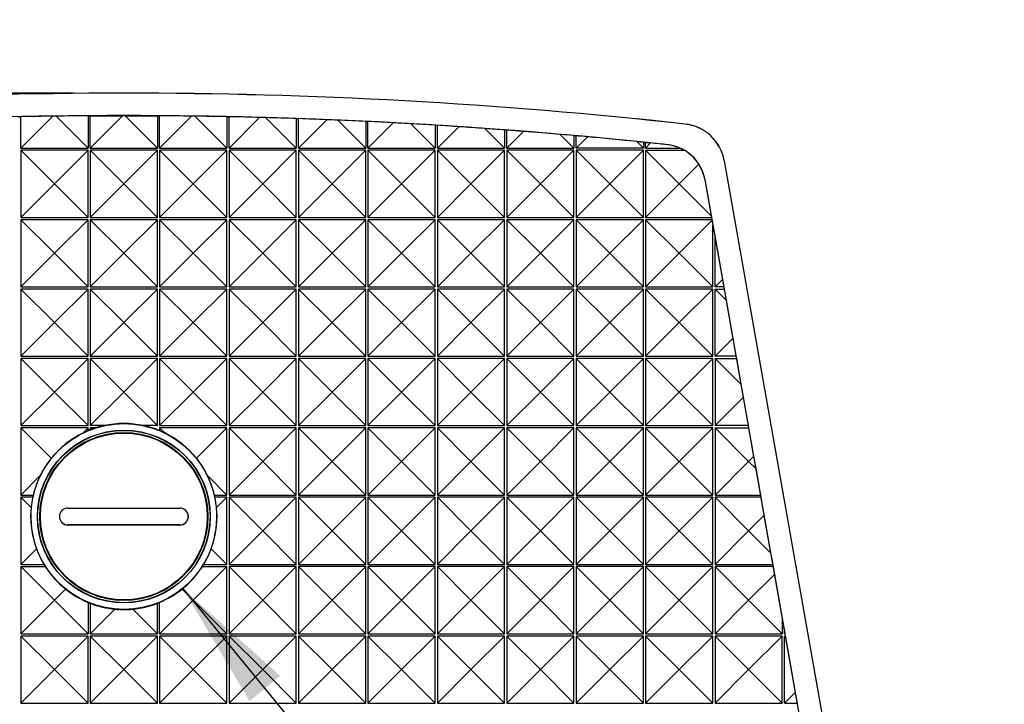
# Model space of a CAD drawing. Header units: millimetres. Extents: x 0 to 489, y 0 to 378.
# Tile 5 of 16: x 103 to 147, y 102 to 132. Entities that reach past the tile are written whole.
import ezdxf

# ---------------------------------------------------------------- set-up
doc = ezdxf.new("R2010")
doc.units = ezdxf.units.MM
doc.header["$LTSCALE"] = 1.75
doc.layers.add('DIMENSIONS', color=140, linetype='Continuous', lineweight=25)
doc.styles.add('SLDTEXTSTYLE0', font='TXT', dxfattribs={"width": 0.7})
doc.dimstyles.new('SLDDIMSTYLE0', dxfattribs={"dimtxt": 3.776514, "dimasz": 5.7785, "dimexe": 0, "dimexo": 0.0625, "dimgap": 0.944128, "dimtad": 0, "dimtih": 1, "dimtoh": 1, "dimrnd": 1e-09, "dimzin": 4, "dimdsep": 46, "dimtxsty": 'SLDTEXTSTYLE0', "dimsah": 1, "dimcen": 0.09, "dimadec": 0, "dimazin": 1, "dimtfac": 1, "dimtofl": 0, "dimtmove": 0, "dimatfit": 3, "dimfxl": 0, "dimfrac": 2, "dimtolj": 1, "dimtzin": 12, "dimarcsym": 0})
doc.dimstyles.new('SLDDIMSTYLE1', dxfattribs={"dimtxt": 3.776514, "dimasz": 5.7785, "dimexe": 0, "dimexo": 0.0625, "dimgap": 0.944128, "dimtad": 0, "dimtih": 1, "dimtoh": 1, "dimrnd": 1e-09, "dimzin": 12, "dimdsep": 46, "dimtxsty": 'SLDTEXTSTYLE0', "dimsah": 1, "dimcen": 0, "dimadec": 0, "dimazin": 3, "dimtfac": 1, "dimtofl": 0, "dimtmove": 0, "dimatfit": 3, "dimfxl": 0, "dimfrac": 2, "dimtolj": 1, "dimtzin": 12, "dimarcsym": 0})

# ---------------------------------------------------------------- blocks, each defined once
blk = doc.blocks.new('_D_1')
at = {"layer": 'DIMENSIONS'}
for p, q in [((110.036, 177.899), (171.938, 177.899)), ((166.382, 177.899), (166.382, 140.228)), ((160.771, 133.38), (159.503, 133.38)), ((159.503, 133.38), (159.503, 127.378)), ((171.993, 133.38), (173.261, 133.38)), ((173.261, 133.38), (173.261, 127.378)), ((159.503, 127.378), (160.771, 127.378)), ((173.261, 127.378), (171.993, 127.378)), ((166.382, 88.861), (166.382, 126.533)), ((110.036, 88.861), (171.938, 88.861))]:
    blk.add_line(p, q, dxfattribs=at)
for points in [[(166.382, 177.899), (165.493, 172.121), (167.271, 172.121)], [(166.382, 88.861), (167.271, 94.64), (165.493, 94.64)]]:
    blk.add_solid(points, dxfattribs=at)
at = {"layer": 'DIMENSIONS', "char_height": 3.7042, "attachment_point": 1, "style": 'SLDTEXTSTYLE0'}
for s, insert in [('89.0', (160.771, 139.001)), ('3.51', (160.771, 132.153))]:
    blk.add_mtext(s, dxfattribs=dict(at, insert=insert))
blk = doc.blocks.new('_D_2')
at = {"layer": 'DIMENSIONS'}
for p, q in [((105.591, 128.884), (46.064, 128.884)), ((51.62, 128.884), (51.62, 115.72)), ((46.009, 108.872), (44.741, 108.872)), ((44.741, 108.872), (44.741, 102.87)), ((57.231, 108.872), (58.499, 108.872)), ((58.499, 108.872), (58.499, 102.87)), ((44.741, 102.87), (46.009, 102.87)), ((58.499, 102.87), (57.231, 102.87)), ((51.62, 88.861), (51.62, 102.025)), ((105.591, 88.861), (46.064, 88.861))]:
    blk.add_line(p, q, dxfattribs=at)
for points in [[(51.62, 128.884), (50.731, 123.105), (52.509, 123.105)], [(51.62, 88.861), (52.509, 94.64), (50.731, 94.64)]]:
    blk.add_solid(points, dxfattribs=at)
at = {"layer": 'DIMENSIONS', "char_height": 3.7042, "attachment_point": 1, "style": 'SLDTEXTSTYLE0'}
for s, insert in [('40.0', (46.009, 114.493)), ('1.58', (46.009, 107.645))]:
    blk.add_mtext(s, dxfattribs=dict(at, insert=insert))
blk = doc.blocks.new('_D_3')
at = {"layer": 'DIMENSIONS'}
for p, q in [((110.449, 106.753), (132.915, 79.388)), ((132.915, 79.388), (144.027, 79.388)), ((146.563, 79.388), (145.295, 79.388)), ((145.295, 79.388), (145.295, 73.385)), ((157.786, 79.388), (159.054, 79.388)), ((159.054, 79.388), (159.054, 73.385)), ((145.295, 73.385), (146.563, 73.385)), ((159.054, 73.385), (157.786, 73.385))]:
    blk.add_line(p, q, dxfattribs=at)
blk.add_solid([(110.449, 106.753), (113.428, 101.723), (114.802, 102.851)], dxfattribs=at)
at = {"layer": 'DIMENSIONS', "char_height": 3.7042, "attachment_point": 1, "style": 'SLDTEXTSTYLE0'}
for s, insert in [('%%c', (145.283, 85.008)), ('8.3', (150.985, 85.008)), ('0.33', (146.563, 78.16))]:
    blk.add_mtext(s, dxfattribs=dict(at, insert=insert))

msp = doc.modelspace()

# ---------------------------------------------------------------- linework, layer by layer
for p, q in [((103.214, 126.43), (104.637, 127.854)), ((103.214, 126.43), (103.214, 127.832)), ((104.788, 127.856), (106.214, 126.43)), ((106.214, 127.873), (106.214, 126.43)), ((106.314, 126.43), (107.759, 127.876)), ((106.314, 127.873), (107.759, 127.876)), ((106.314, 126.43), (106.314, 127.873)), ((107.868, 127.876), (109.314, 127.873)), ((107.868, 127.876), (109.314, 126.43)), ((109.314, 127.873), (109.314, 126.43)), ((109.414, 126.43), (109.414, 127.873)), ((109.414, 126.43), (110.839, 127.856)), ((110.99, 127.854), (112.414, 126.43)), ((112.414, 127.832), (112.414, 126.43)), ((112.514, 126.43), (112.514, 127.83)), ((112.514, 126.43), (113.879, 127.795)), ((114.156, 127.787), (115.514, 126.43)), ((115.514, 127.748), (115.514, 126.43)), ((115.614, 126.43), (115.614, 127.744)), ((115.614, 126.43), (116.879, 127.695)), ((117.368, 127.675), (118.614, 126.43)), ((118.614, 127.621), (118.614, 126.43)), ((118.714, 126.43), (118.714, 127.617)), ((118.714, 126.43), (119.841, 127.558)), ((120.629, 127.515), (121.714, 126.43)), ((121.714, 127.453), (121.714, 126.43)), ((121.814, 126.43), (121.814, 127.446)), ((121.814, 126.43), (122.767, 127.384)), ((123.94, 127.304), (124.814, 126.43)), ((124.814, 127.241), (124.814, 126.43)), ((124.914, 126.43), (124.914, 127.234)), ((124.914, 126.43), (125.658, 127.175)), ((132.877, 127.499), (132.878, 127.502)), ((127.304, 127.039), (127.914, 126.43)), ((127.914, 126.987), (127.914, 126.43)), ((128.014, 126.43), (128.014, 126.978)), ((128.014, 126.43), (128.515, 126.932)), ((130.724, 126.719), (131.014, 126.69)), ((131.014, 126.43), (130.724, 126.719)), ((131.014, 126.69), (131.014, 126.43)), ((131.114, 126.68), (131.34, 126.656)), ((131.114, 126.43), (131.114, 126.68)), ((131.114, 126.43), (131.34, 126.656)), ((103.214, 126.43), (106.214, 126.43)), ((104.714, 124.83), (103.214, 126.33)), ((103.214, 126.33), (103.214, 123.33)), ((106.214, 126.33), (103.214, 126.33)), ((106.214, 126.33), (104.714, 124.83)), ((106.214, 123.33), (106.214, 126.33)), ((106.314, 126.43), (109.314, 126.43)), ((107.814, 124.83), (106.314, 126.33)), ((106.314, 126.33), (106.314, 123.33)), ((109.314, 126.33), (106.314, 126.33)), ((109.314, 126.33), (107.814, 124.83)), ((109.314, 123.33), (109.314, 126.33)), ((109.414, 126.43), (112.414, 126.43)), ((110.914, 124.83), (109.414, 126.33)), ((109.414, 126.33), (109.414, 123.33)), ((112.414, 126.33), (109.414, 126.33)), ((112.414, 126.33), (110.914, 124.83)), ((112.414, 123.33), (112.414, 126.33)), ((112.514, 126.43), (115.514, 126.43)), ((115.514, 126.33), (112.514, 126.33)), ((114.014, 124.83), (112.514, 126.33)), ((112.514, 126.33), (112.514, 123.33)), ((115.514, 126.33), (114.014, 124.83)), ((115.514, 123.33), (115.514, 126.33)), ((115.614, 126.43), (118.614, 126.43)), ((118.614, 126.33), (115.614, 126.33)), ((117.114, 124.83), (115.614, 126.33)), ((115.614, 126.33), (115.614, 123.33)), ((118.614, 126.33), (117.114, 124.83)), ((118.614, 123.33), (118.614, 126.33)), ((118.714, 126.43), (121.714, 126.43)), ((120.214, 124.83), (118.714, 126.33)), ((118.714, 126.33), (118.714, 123.33)), ((121.714, 126.33), (118.714, 126.33)), ((121.714, 126.33), (120.214, 124.83)), ((121.714, 123.33), (121.714, 126.33)), ((121.814, 126.43), (124.814, 126.43)), ((123.314, 124.83), (121.814, 126.33)), ((121.814, 126.33), (121.814, 123.33)), ((124.814, 126.33), (121.814, 126.33)), ((124.814, 126.33), (123.314, 124.83)), ((124.814, 123.33), (124.814, 126.33)), ((124.914, 126.43), (127.914, 126.43)), ((126.414, 124.83), (124.914, 126.33)), ((124.914, 126.33), (124.914, 123.33)), ((127.914, 126.33), (124.914, 126.33)), ((127.914, 126.33), (126.414, 124.83)), ((127.914, 123.33), (127.914, 126.33)), ((131.014, 126.43), (128.014, 126.43)), ((129.514, 124.83), (128.014, 126.33)), ((128.014, 126.33), (128.014, 123.33)), ((131.014, 126.33), (128.014, 126.33)), ((131.014, 126.33), (129.514, 124.83)), ((131.014, 123.33), (131.014, 126.33)), ((131.114, 126.43), (132.646, 126.43)), ((131.114, 126.33), (132.614, 124.83)), ((131.114, 126.33), (132.844, 126.33)), ((131.114, 126.33), (131.114, 123.33)), ((132.092, 126.579), (132.091, 126.577)), ((134.63, 125.859), (134.627, 125.858)), ((134.627, 125.858), (140.304, 93.661)), ((134.63, 125.859), (140.308, 93.662)), ((132.614, 124.83), (133.49, 125.707)), ((133.76, 125.02), (133.757, 125.019)), ((133.757, 125.019), (134.043, 123.4)), ((133.76, 125.02), (139.14, 94.506)), ((103.214, 123.33), (104.714, 124.83)), ((106.214, 123.33), (104.714, 124.83)), ((106.314, 123.33), (107.814, 124.83)), ((109.314, 123.33), (107.814, 124.83)), ((109.414, 123.33), (110.914, 124.83)), ((112.414, 123.33), (110.914, 124.83)), ((112.514, 123.33), (114.014, 124.83)), ((115.514, 123.33), (114.014, 124.83)), ((115.614, 123.33), (117.114, 124.83)), ((118.614, 123.33), (117.114, 124.83)), ((118.714, 123.33), (120.214, 124.83)), ((121.714, 123.33), (120.214, 124.83)), ((121.814, 123.33), (123.314, 124.83)), ((124.814, 123.33), (123.314, 124.83)), ((124.914, 123.33), (126.414, 124.83)), ((127.914, 123.33), (126.414, 124.83)), ((128.014, 123.33), (129.514, 124.83)), ((131.014, 123.33), (129.514, 124.83)), ((131.114, 123.33), (132.614, 124.83)), ((132.614, 124.83), (134.043, 123.4)), ((103.214, 123.33), (106.214, 123.33)), ((104.714, 121.73), (103.214, 123.23)), ((103.214, 123.23), (103.214, 120.23)), ((106.214, 123.23), (103.214, 123.23)), ((106.214, 123.23), (104.714, 121.73)), ((106.214, 120.23), (106.214, 123.23)), ((106.314, 123.33), (109.314, 123.33)), ((107.814, 121.73), (106.314, 123.23)), ((106.314, 123.23), (106.314, 120.23)), ((109.314, 123.23), (106.314, 123.23)), ((109.314, 123.23), (107.814, 121.73)), ((109.314, 120.23), (109.314, 123.23)), ((109.414, 123.33), (112.414, 123.33)), ((110.914, 121.73), (109.414, 123.23)), ((109.414, 123.23), (109.414, 120.23)), ((112.414, 123.23), (109.414, 123.23)), ((112.414, 123.23), (110.914, 121.73)), ((112.414, 120.23), (112.414, 123.23)), ((112.514, 123.33), (115.514, 123.33)), ((115.514, 123.23), (112.514, 123.23)), ((114.014, 121.73), (112.514, 123.23)), ((112.514, 123.23), (112.514, 120.23)), ((115.514, 123.23), (114.014, 121.73)), ((115.514, 120.23), (115.514, 123.23)), ((115.614, 123.33), (118.614, 123.33)), ((118.614, 123.23), (115.614, 123.23)), ((117.114, 121.73), (115.614, 123.23)), ((115.614, 123.23), (115.614, 120.23)), ((118.614, 123.23), (117.114, 121.73)), ((118.614, 120.23), (118.614, 123.23)), ((118.714, 123.33), (121.714, 123.33)), ((120.214, 121.73), (118.714, 123.23)), ((118.714, 123.23), (118.714, 120.23)), ((121.714, 123.23), (118.714, 123.23)), ((121.714, 123.23), (120.214, 121.73)), ((121.714, 120.23), (121.714, 123.23)), ((121.814, 123.33), (124.814, 123.33)), ((123.314, 121.73), (121.814, 123.23)), ((121.814, 123.23), (121.814, 120.23)), ((124.814, 123.23), (121.814, 123.23)), ((124.814, 123.23), (123.314, 121.73)), ((124.814, 120.23), (124.814, 123.23)), ((124.914, 123.33), (127.914, 123.33)), ((126.414, 121.73), (124.914, 123.23)), ((124.914, 123.23), (124.914, 120.23)), ((127.914, 123.23), (124.914, 123.23)), ((127.914, 123.23), (126.414, 121.73)), ((127.914, 120.23), (127.914, 123.23)), ((128.014, 123.33), (131.014, 123.33)), ((131.014, 123.23), (128.014, 123.23)), ((129.514, 121.73), (128.014, 123.23)), ((128.014, 123.23), (128.014, 120.23)), ((131.014, 123.23), (129.514, 121.73)), ((131.014, 120.23), (131.014, 123.23)), ((131.114, 123.33), (134.056, 123.33)), ((131.114, 123.23), (132.614, 121.73)), ((131.114, 123.23), (131.114, 120.23)), ((134.073, 123.23), (131.114, 123.23)), ((132.614, 121.73), (134.079, 123.196)), ((134.043, 123.4), (134.056, 123.33)), ((134.056, 123.33), (134.073, 123.23)), ((134.073, 123.23), (134.079, 123.196)), ((134.079, 123.196), (134.114, 123.002)), ((134.114, 120.23), (134.114, 123.002)), ((134.114, 123.002), (134.214, 122.435)), ((134.214, 122.435), (134.544, 120.56)), ((134.214, 120.23), (134.214, 122.435)), ((103.214, 120.23), (104.714, 121.73)), ((106.214, 120.23), (104.714, 121.73)), ((106.314, 120.23), (107.814, 121.73)), ((109.314, 120.23), (107.814, 121.73)), ((109.414, 120.23), (110.914, 121.73)), ((112.414, 120.23), (110.914, 121.73)), ((112.514, 120.23), (114.014, 121.73)), ((115.514, 120.23), (114.014, 121.73)), ((115.614, 120.23), (117.114, 121.73)), ((118.614, 120.23), (117.114, 121.73)), ((118.714, 120.23), (120.214, 121.73)), ((121.714, 120.23), (120.214, 121.73)), ((121.814, 120.23), (123.314, 121.73)), ((124.814, 120.23), (123.314, 121.73)), ((124.914, 120.23), (126.414, 121.73)), ((127.914, 120.23), (126.414, 121.73)), ((128.014, 120.23), (129.514, 121.73)), ((131.014, 120.23), (129.514, 121.73)), ((131.114, 120.23), (132.614, 121.73)), ((134.114, 120.23), (132.614, 121.73)), ((134.214, 120.23), (134.544, 120.56)), ((134.544, 120.56), (134.602, 120.23)), ((103.214, 120.23), (106.214, 120.23)), ((104.714, 118.63), (103.214, 120.13)), ((103.214, 120.13), (103.214, 117.13)), ((106.214, 120.13), (103.214, 120.13)), ((106.214, 120.13), (104.714, 118.63)), ((106.214, 117.13), (106.214, 120.13)), ((106.314, 120.23), (109.314, 120.23)), ((107.814, 118.63), (106.314, 120.13)), ((106.314, 120.13), (106.314, 117.13)), ((109.314, 120.13), (106.314, 120.13)), ((109.314, 120.13), (107.814, 118.63)), ((109.314, 117.13), (109.314, 120.13)), ((109.414, 120.23), (112.414, 120.23)), ((110.914, 118.63), (109.414, 120.13)), ((109.414, 120.13), (109.414, 117.13)), ((112.414, 120.13), (109.414, 120.13)), ((112.414, 120.13), (110.914, 118.63)), ((112.414, 117.13), (112.414, 120.13)), ((112.514, 120.23), (115.514, 120.23)), ((115.514, 120.13), (112.514, 120.13)), ((114.014, 118.63), (112.514, 120.13)), ((112.514, 120.13), (112.514, 117.13)), ((115.514, 120.13), (114.014, 118.63)), ((115.514, 117.13), (115.514, 120.13)), ((115.614, 120.23), (118.614, 120.23)), ((118.614, 120.13), (115.614, 120.13)), ((117.114, 118.63), (115.614, 120.13)), ((115.614, 120.13), (115.614, 117.13)), ((118.614, 120.13), (117.114, 118.63)), ((118.614, 117.13), (118.614, 120.13)), ((118.714, 120.23), (121.714, 120.23)), ((121.714, 120.13), (118.714, 120.13)), ((120.214, 118.63), (118.714, 120.13)), ((118.714, 120.13), (118.714, 117.13)), ((121.714, 120.13), (120.214, 118.63)), ((121.714, 117.13), (121.714, 120.13)), ((121.814, 120.23), (124.814, 120.23)), ((123.314, 118.63), (121.814, 120.13)), ((121.814, 120.13), (121.814, 117.13)), ((124.814, 120.13), (121.814, 120.13)), ((124.814, 120.13), (123.314, 118.63)), ((124.814, 117.13), (124.814, 120.13)), ((124.914, 120.23), (127.914, 120.23)), ((126.414, 118.63), (124.914, 120.13)), ((124.914, 120.13), (124.914, 117.13)), ((127.914, 120.13), (124.914, 120.13)), ((127.914, 120.13), (126.414, 118.63)), ((127.914, 117.13), (127.914, 120.13)), ((128.014, 120.23), (131.014, 120.23)), ((129.514, 118.63), (128.014, 120.13)), ((128.014, 120.13), (128.014, 117.13)), ((131.014, 120.13), (128.014, 120.13)), ((131.014, 120.13), (129.514, 118.63)), ((131.014, 117.13), (131.014, 120.13)), ((131.114, 120.23), (134.114, 120.23)), ((132.614, 118.63), (131.114, 120.13)), ((131.114, 120.13), (131.114, 117.13)), ((134.114, 120.13), (131.114, 120.13)), ((134.114, 120.13), (132.614, 118.63)), ((134.114, 117.13), (134.114, 120.13)), ((134.602, 120.23), (134.214, 120.23)), ((134.214, 117.13), (134.214, 120.13)), ((134.214, 120.13), (134.706, 119.638)), ((134.214, 120.13), (134.62, 120.13)), ((134.602, 120.23), (134.62, 120.13)), ((134.62, 120.13), (134.706, 119.638)), ((134.706, 119.638), (135.007, 117.924)), ((103.214, 117.13), (104.714, 118.63)), ((106.214, 117.13), (104.714, 118.63)), ((106.314, 117.13), (107.814, 118.63)), ((109.314, 117.13), (107.814, 118.63)), ((109.414, 117.13), (110.914, 118.63)), ((112.414, 117.13), (110.914, 118.63)), ((112.514, 117.13), (114.014, 118.63)), ((115.514, 117.13), (114.014, 118.63)), ((115.614, 117.13), (117.114, 118.63)), ((118.614, 117.13), (117.114, 118.63)), ((118.714, 117.13), (120.214, 118.63)), ((121.714, 117.13), (120.214, 118.63)), ((121.814, 117.13), (123.314, 118.63)), ((124.814, 117.13), (123.314, 118.63)), ((124.914, 117.13), (126.414, 118.63)), ((127.914, 117.13), (126.414, 118.63)), ((128.014, 117.13), (129.514, 118.63)), ((131.014, 117.13), (129.514, 118.63)), ((131.114, 117.13), (132.614, 118.63)), ((134.114, 117.13), (132.614, 118.63)), ((134.214, 117.13), (135.007, 117.924)), ((135.007, 117.924), (135.149, 117.13)), ((103.214, 117.13), (106.214, 117.13)), ((104.714, 115.53), (103.214, 117.03)), ((103.214, 117.03), (103.214, 114.03)), ((106.214, 117.03), (103.214, 117.03)), ((106.214, 117.03), (104.714, 115.53)), ((106.214, 114.03), (106.214, 117.03)), ((106.314, 117.13), (109.314, 117.13)), ((106.314, 117.03), (107.814, 115.53)), ((106.314, 117.03), (106.314, 114.03)), ((109.314, 117.03), (106.314, 117.03)), ((109.314, 117.03), (107.814, 115.53)), ((109.314, 114.03), (109.314, 117.03)), ((109.414, 117.13), (112.414, 117.13)), ((110.914, 115.53), (109.414, 117.03)), ((109.414, 117.03), (109.414, 114.03)), ((112.414, 117.03), (109.414, 117.03)), ((112.414, 117.03), (110.914, 115.53)), ((112.414, 114.03), (112.414, 117.03)), ((112.514, 117.13), (115.514, 117.13)), ((115.514, 117.03), (112.514, 117.03)), ((114.014, 115.53), (112.514, 117.03)), ((112.514, 117.03), (112.514, 114.03)), ((115.514, 117.03), (114.014, 115.53)), ((115.514, 114.03), (115.514, 117.03)), ((115.614, 117.13), (118.614, 117.13)), ((118.614, 117.03), (115.614, 117.03)), ((117.114, 115.53), (115.614, 117.03)), ((115.614, 117.03), (115.614, 114.03)), ((118.614, 117.03), (117.114, 115.53)), ((118.614, 114.03), (118.614, 117.03)), ((118.714, 117.13), (121.714, 117.13)), ((121.714, 117.03), (118.714, 117.03)), ((120.214, 115.53), (118.714, 117.03)), ((118.714, 117.03), (118.714, 114.03)), ((121.714, 117.03), (120.214, 115.53)), ((121.714, 114.03), (121.714, 117.03)), ((121.814, 117.13), (124.814, 117.13)), ((123.314, 115.53), (121.814, 117.03)), ((121.814, 117.03), (121.814, 114.03)), ((124.814, 117.03), (121.814, 117.03)), ((124.814, 117.03), (123.314, 115.53)), ((124.814, 114.03), (124.814, 117.03)), ((124.914, 117.13), (127.914, 117.13)), ((126.414, 115.53), (124.914, 117.03)), ((124.914, 117.03), (124.914, 114.03)), ((127.914, 117.03), (124.914, 117.03)), ((127.914, 117.03), (126.414, 115.53)), ((127.914, 114.03), (127.914, 117.03)), ((128.014, 117.13), (131.014, 117.13)), ((131.014, 117.03), (128.014, 117.03)), ((129.514, 115.53), (128.014, 117.03)), ((128.014, 117.03), (128.014, 114.03)), ((131.014, 117.03), (129.514, 115.53)), ((131.014, 114.03), (131.014, 117.03)), ((131.114, 117.13), (134.114, 117.13)), ((132.614, 115.53), (131.114, 117.03)), ((131.114, 117.03), (131.114, 114.03)), ((134.114, 117.03), (131.114, 117.03)), ((134.114, 117.03), (132.614, 115.53)), ((134.114, 114.03), (134.114, 117.03)), ((135.149, 117.13), (134.214, 117.13)), ((134.214, 117.03), (134.214, 114.03)), ((134.214, 117.03), (135.368, 115.876)), ((134.214, 117.03), (135.167, 117.03)), ((135.149, 117.13), (135.167, 117.03)), ((135.167, 117.03), (135.368, 115.876)), ((135.368, 115.876), (135.471, 115.288)), ((103.214, 114.03), (104.714, 115.53)), ((106.214, 114.03), (104.714, 115.53)), ((107.814, 115.53), (106.314, 114.03)), ((109.314, 114.03), (107.814, 115.53)), ((109.414, 114.03), (110.914, 115.53)), ((112.414, 114.03), (110.914, 115.53)), ((112.514, 114.03), (114.014, 115.53)), ((115.514, 114.03), (114.014, 115.53)), ((115.614, 114.03), (117.114, 115.53)), ((118.614, 114.03), (117.114, 115.53)), ((118.714, 114.03), (120.214, 115.53)), ((121.714, 114.03), (120.214, 115.53)), ((121.814, 114.03), (123.314, 115.53)), ((124.814, 114.03), (123.314, 115.53)), ((124.914, 114.03), (126.414, 115.53)), ((127.914, 114.03), (126.414, 115.53)), ((128.014, 114.03), (129.514, 115.53)), ((131.014, 114.03), (129.514, 115.53)), ((131.114, 114.03), (132.614, 115.53)), ((134.114, 114.03), (132.614, 115.53)), ((135.471, 115.288), (134.214, 114.03)), ((135.471, 115.288), (135.696, 114.03)), ((103.214, 114.03), (106.214, 114.03)), ((103.214, 113.93), (104.572, 112.571)), ((106.214, 113.93), (103.214, 113.93)), ((103.214, 113.93), (103.214, 110.93)), ((106.214, 113.93), (105.982, 113.699)), ((106.214, 113.803), (106.214, 113.93)), ((106.935, 114.03), (106.314, 114.03)), ((106.56, 113.93), (106.314, 113.93)), ((106.314, 113.93), (106.314, 113.844)), ((106.314, 113.93), (106.376, 113.867)), ((109.314, 114.03), (108.694, 114.03)), ((109.414, 114.03), (112.414, 114.03)), ((109.414, 113.93), (109.643, 113.701)), ((112.414, 113.93), (109.414, 113.93)), ((109.414, 113.93), (109.414, 113.804)), ((112.414, 113.93), (111.056, 112.573)), ((112.414, 110.93), (112.414, 113.93)), ((112.514, 114.03), (115.514, 114.03)), ((114.014, 112.43), (112.514, 113.93)), ((112.514, 113.93), (112.514, 110.93)), ((115.514, 113.93), (112.514, 113.93)), ((115.514, 113.93), (114.014, 112.43)), ((115.514, 110.93), (115.514, 113.93)), ((115.614, 114.03), (118.614, 114.03)), ((118.614, 113.93), (115.614, 113.93)), ((117.114, 112.43), (115.614, 113.93)), ((115.614, 113.93), (115.614, 110.93)), ((118.614, 113.93), (117.114, 112.43)), ((118.614, 110.93), (118.614, 113.93)), ((118.714, 114.03), (121.714, 114.03)), ((120.214, 112.43), (118.714, 113.93)), ((118.714, 113.93), (118.714, 110.93)), ((121.714, 113.93), (118.714, 113.93)), ((121.714, 113.93), (120.214, 112.43)), ((121.714, 110.93), (121.714, 113.93)), ((121.814, 114.03), (124.814, 114.03)), ((123.314, 112.43), (121.814, 113.93)), ((121.814, 113.93), (121.814, 110.93)), ((124.814, 113.93), (121.814, 113.93)), ((124.814, 113.93), (123.314, 112.43)), ((124.814, 110.93), (124.814, 113.93)), ((124.914, 114.03), (127.914, 114.03)), ((126.414, 112.43), (124.914, 113.93)), ((124.914, 113.93), (124.914, 110.93)), ((127.914, 113.93), (124.914, 113.93)), ((127.914, 113.93), (126.414, 112.43)), ((127.914, 110.93), (127.914, 113.93)), ((128.014, 114.03), (131.014, 114.03)), ((129.514, 112.43), (128.014, 113.93)), ((128.014, 113.93), (128.014, 110.93)), ((131.014, 113.93), (128.014, 113.93)), ((131.014, 113.93), (129.514, 112.43)), ((131.014, 110.93), (131.014, 113.93)), ((131.114, 114.03), (134.114, 114.03)), ((132.614, 112.43), (131.114, 113.93)), ((131.114, 113.93), (131.114, 110.93)), ((134.114, 113.93), (131.114, 113.93)), ((134.114, 113.93), (132.614, 112.43)), ((134.114, 110.93), (134.114, 113.93)), ((135.696, 114.03), (134.214, 114.03)), ((134.214, 113.93), (135.714, 112.43)), ((134.214, 113.93), (135.713, 113.93)), ((134.214, 113.93), (134.214, 110.93)), ((135.696, 114.03), (135.713, 113.93)), ((135.713, 113.93), (135.936, 112.653)), ((135.936, 112.653), (135.714, 112.43)), ((135.936, 112.653), (136.032, 112.112)), ((112.514, 110.93), (114.014, 112.43)), ((115.514, 110.93), (114.014, 112.43)), ((115.614, 110.93), (117.114, 112.43)), ((118.614, 110.93), (117.114, 112.43)), ((118.714, 110.93), (120.214, 112.43)), ((121.714, 110.93), (120.214, 112.43)), ((121.814, 110.93), (123.314, 112.43)), ((124.814, 110.93), (123.314, 112.43)), ((124.914, 110.93), (126.414, 112.43)), ((127.914, 110.93), (126.414, 112.43)), ((128.014, 110.93), (129.514, 112.43)), ((131.014, 110.93), (129.514, 112.43)), ((131.114, 110.93), (132.614, 112.43)), ((134.114, 110.93), (132.614, 112.43)), ((134.214, 110.93), (135.714, 112.43)), ((135.714, 112.43), (136.032, 112.112)), ((103.214, 110.93), (104.082, 111.799)), ((112.414, 110.93), (111.549, 111.795)), ((136.032, 112.112), (136.242, 110.93)), ((103.214, 110.93), (103.772, 110.93)), ((103.214, 110.83), (103.214, 107.83)), ((103.214, 110.83), (103.678, 110.366)), ((103.75, 110.83), (103.214, 110.83)), ((111.857, 110.93), (112.414, 110.93)), ((112.414, 110.83), (111.88, 110.83)), ((112.414, 110.83), (111.951, 110.368)), ((112.414, 107.83), (112.414, 110.83)), ((112.514, 110.93), (115.514, 110.93)), ((114.014, 109.33), (112.514, 110.83)), ((112.514, 110.83), (112.514, 107.83)), ((115.514, 110.83), (112.514, 110.83)), ((115.514, 110.83), (114.014, 109.33)), ((115.514, 107.83), (115.514, 110.83)), ((115.614, 110.93), (118.614, 110.93)), ((118.614, 110.83), (115.614, 110.83)), ((117.114, 109.33), (115.614, 110.83)), ((115.614, 110.83), (115.614, 107.83)), ((118.614, 110.83), (117.114, 109.33)), ((118.614, 107.83), (118.614, 110.83)), ((118.714, 110.93), (121.714, 110.93)), ((121.714, 110.83), (118.714, 110.83)), ((120.214, 109.33), (118.714, 110.83)), ((118.714, 110.83), (118.714, 107.83)), ((121.714, 110.83), (120.214, 109.33)), ((121.714, 107.83), (121.714, 110.83)), ((121.814, 110.93), (124.814, 110.93)), ((123.314, 109.33), (121.814, 110.83)), ((121.814, 110.83), (121.814, 107.83)), ((124.814, 110.83), (121.814, 110.83)), ((124.814, 110.83), (123.314, 109.33)), ((124.814, 107.83), (124.814, 110.83)), ((124.914, 110.93), (127.914, 110.93)), ((126.414, 109.33), (124.914, 110.83)), ((124.914, 110.83), (124.914, 107.83)), ((127.914, 110.83), (124.914, 110.83)), ((127.914, 110.83), (126.414, 109.33)), ((127.914, 107.83), (127.914, 110.83)), ((128.014, 110.93), (131.014, 110.93)), ((129.514, 109.33), (128.014, 110.83)), ((128.014, 110.83), (128.014, 107.83)), ((131.014, 110.83), (128.014, 110.83)), ((131.014, 110.83), (129.514, 109.33)), ((131.014, 107.83), (131.014, 110.83)), ((131.114, 110.93), (134.114, 110.93)), ((132.614, 109.33), (131.114, 110.83)), ((131.114, 110.83), (131.114, 107.83)), ((134.114, 110.83), (131.114, 110.83)), ((134.114, 110.83), (132.614, 109.33)), ((134.114, 107.83), (134.114, 110.83)), ((134.214, 110.93), (136.242, 110.93)), ((134.214, 110.83), (135.714, 109.33)), ((136.26, 110.83), (134.214, 110.83)), ((134.214, 110.83), (134.214, 107.83)), ((136.242, 110.93), (136.26, 110.83)), ((136.26, 110.83), (136.401, 110.018)), ((105.315, 110.349), (110.315, 110.349)), ((105.315, 110.349), (105.315, 110.344)), ((105.315, 110.344), (110.315, 110.344)), ((110.315, 110.344), (110.315, 110.349)), ((136.401, 110.018), (135.714, 109.33)), ((136.401, 110.018), (136.697, 108.347)), ((105.315, 109.594), (105.315, 109.589)), ((110.315, 109.594), (105.315, 109.594)), ((110.315, 109.589), (105.315, 109.589)), ((110.315, 109.589), (110.315, 109.594)), ((112.514, 107.83), (114.014, 109.33)), ((115.514, 107.83), (114.014, 109.33)), ((115.614, 107.83), (117.114, 109.33)), ((118.614, 107.83), (117.114, 109.33)), ((118.714, 107.83), (120.214, 109.33)), ((121.714, 107.83), (120.214, 109.33)), ((121.814, 107.83), (123.314, 109.33)), ((124.814, 107.83), (123.314, 109.33)), ((124.914, 107.83), (126.414, 109.33)), ((127.914, 107.83), (126.414, 109.33)), ((128.014, 107.83), (129.514, 109.33)), ((131.014, 107.83), (129.514, 109.33)), ((131.114, 107.83), (132.614, 109.33)), ((134.114, 107.83), (132.614, 109.33)), ((134.214, 107.83), (135.714, 109.33)), ((135.714, 109.33), (136.697, 108.347)), ((103.214, 107.83), (103.915, 108.531)), ((112.414, 107.83), (111.714, 108.53)), ((136.697, 108.347), (136.789, 107.83)), ((103.214, 107.83), (104.252, 107.83)), ((103.214, 107.73), (104.714, 106.23)), ((103.214, 107.73), (104.314, 107.73)), ((103.214, 107.73), (103.214, 104.73)), ((110.914, 106.23), (112.414, 107.73)), ((111.315, 107.73), (112.414, 107.73)), ((111.377, 107.83), (112.414, 107.83)), ((112.414, 104.73), (112.414, 107.73)), ((112.514, 107.83), (115.514, 107.83)), ((114.014, 106.23), (112.514, 107.73)), ((112.514, 107.73), (112.514, 104.73)), ((115.514, 107.73), (112.514, 107.73)), ((115.514, 107.73), (114.014, 106.23)), ((115.514, 104.73), (115.514, 107.73)), ((115.614, 107.83), (118.614, 107.83)), ((118.614, 107.73), (115.614, 107.73)), ((117.114, 106.23), (115.614, 107.73)), ((115.614, 107.73), (115.614, 104.73)), ((118.614, 107.73), (117.114, 106.23)), ((118.614, 104.73), (118.614, 107.73)), ((118.714, 107.83), (121.714, 107.83)), ((120.214, 106.23), (118.714, 107.73)), ((118.714, 107.73), (118.714, 104.73)), ((121.714, 107.73), (118.714, 107.73)), ((121.714, 107.73), (120.214, 106.23)), ((121.714, 104.73), (121.714, 107.73)), ((121.814, 107.83), (124.814, 107.83)), ((124.814, 107.73), (121.814, 107.73)), ((123.314, 106.23), (121.814, 107.73)), ((121.814, 107.73), (121.814, 104.73)), ((124.814, 107.73), (123.314, 106.23)), ((124.814, 104.73), (124.814, 107.73)), ((124.914, 107.83), (127.914, 107.83)), ((126.414, 106.23), (124.914, 107.73)), ((124.914, 107.73), (124.914, 104.73)), ((127.914, 107.73), (124.914, 107.73)), ((127.914, 107.73), (126.414, 106.23)), ((127.914, 104.73), (127.914, 107.73)), ((128.014, 107.83), (131.014, 107.83)), ((129.514, 106.23), (128.014, 107.73)), ((128.014, 107.73), (128.014, 104.73)), ((131.014, 107.73), (128.014, 107.73)), ((131.014, 107.73), (129.514, 106.23)), ((131.014, 104.73), (131.014, 107.73)), ((131.114, 107.83), (134.114, 107.83)), ((132.614, 106.23), (131.114, 107.73)), ((131.114, 107.73), (131.114, 104.73)), ((134.114, 107.73), (131.114, 107.73)), ((134.114, 107.73), (132.614, 106.23)), ((134.114, 104.73), (134.114, 107.73)), ((134.214, 107.83), (136.789, 107.83)), ((134.214, 107.73), (135.714, 106.23)), ((134.214, 107.73), (134.214, 104.73)), ((136.806, 107.73), (134.214, 107.73)), ((136.789, 107.83), (136.806, 107.73)), ((136.806, 107.73), (136.867, 107.383)), ((136.867, 107.383), (135.714, 106.23)), ((136.867, 107.383), (137.214, 105.421)), ((104.714, 106.23), (105.211, 106.728)), ((110.914, 106.23), (110.417, 106.727)), ((103.214, 104.73), (104.714, 106.23)), ((104.714, 106.23), (106.214, 104.73)), ((106.214, 106.135), (106.214, 104.73)), ((106.314, 106.094), (106.314, 104.73)), ((109.314, 104.73), (109.314, 106.093)), ((109.414, 104.73), (110.914, 106.23)), ((109.414, 104.73), (109.414, 106.134)), ((112.414, 104.73), (110.914, 106.23)), ((112.514, 104.73), (114.014, 106.23)), ((115.514, 104.73), (114.014, 106.23)), ((115.614, 104.73), (117.114, 106.23)), ((118.614, 104.73), (117.114, 106.23)), ((118.714, 104.73), (120.214, 106.23)), ((121.714, 104.73), (120.214, 106.23)), ((121.814, 104.73), (123.314, 106.23)), ((124.814, 104.73), (123.314, 106.23)), ((124.914, 104.73), (126.414, 106.23)), ((127.914, 104.73), (126.414, 106.23)), ((128.014, 104.73), (129.514, 106.23)), ((131.014, 104.73), (129.514, 106.23)), ((131.114, 104.73), (132.614, 106.23)), ((134.114, 104.73), (132.614, 106.23)), ((134.214, 104.73), (135.714, 106.23)), ((137.214, 104.73), (135.714, 106.23)), ((106.314, 104.73), (107.415, 105.831)), ((109.314, 104.73), (108.213, 105.831)), ((137.214, 105.421), (137.214, 104.73)), ((137.214, 105.421), (137.314, 104.854)), ((103.214, 104.73), (106.214, 104.73)), ((106.314, 104.73), (109.314, 104.73)), ((109.414, 104.73), (112.414, 104.73)), ((112.514, 104.73), (115.514, 104.73)), ((115.614, 104.73), (118.614, 104.73)), ((118.714, 104.73), (121.714, 104.73)), ((121.814, 104.73), (124.814, 104.73)), ((124.914, 104.73), (127.914, 104.73)), ((128.014, 104.73), (131.014, 104.73)), ((131.114, 104.73), (134.114, 104.73)), ((134.214, 104.73), (137.214, 104.73)), ((137.314, 104.854), (137.332, 104.749)), ((137.314, 104.73), (137.314, 104.854)), ((137.335, 104.73), (137.353, 104.63)), ((104.714, 103.13), (103.214, 104.63)), ((103.214, 104.63), (103.214, 101.63)), ((106.214, 104.63), (103.214, 104.63)), ((106.214, 104.63), (104.714, 103.13)), ((106.214, 101.63), (106.214, 104.63)), ((107.814, 103.13), (106.314, 104.63)), ((106.314, 104.63), (106.314, 101.63)), ((109.314, 104.63), (106.314, 104.63)), ((109.314, 104.63), (107.814, 103.13)), ((109.314, 101.63), (109.314, 104.63)), ((110.914, 103.13), (109.414, 104.63)), ((109.414, 104.63), (109.414, 101.63)), ((112.414, 104.63), (109.414, 104.63)), ((112.414, 104.63), (110.914, 103.13)), ((112.414, 101.63), (112.414, 104.63)), ((114.014, 103.13), (112.514, 104.63)), ((112.514, 104.63), (112.514, 101.63)), ((115.514, 104.63), (112.514, 104.63)), ((115.514, 104.63), (114.014, 103.13)), ((115.514, 101.63), (115.514, 104.63)), ((118.614, 104.63), (115.614, 104.63)), ((117.114, 103.13), (115.614, 104.63)), ((115.614, 104.63), (115.614, 101.63)), ((118.614, 104.63), (117.114, 103.13)), ((118.614, 101.63), (118.614, 104.63)), ((121.714, 104.63), (118.714, 104.63)), ((120.214, 103.13), (118.714, 104.63)), ((118.714, 104.63), (118.714, 101.63)), ((121.714, 104.63), (120.214, 103.13)), ((121.714, 101.63), (121.714, 104.63)), ((123.314, 103.13), (121.814, 104.63)), ((121.814, 104.63), (121.814, 101.63)), ((124.814, 104.63), (121.814, 104.63)), ((124.814, 104.63), (123.314, 103.13)), ((124.814, 101.63), (124.814, 104.63)), ((126.414, 103.13), (124.914, 104.63)), ((124.914, 104.63), (124.914, 101.63)), ((127.914, 104.63), (124.914, 104.63)), ((127.914, 104.63), (126.414, 103.13)), ((127.914, 101.63), (127.914, 104.63)), ((129.514, 103.13), (128.014, 104.63)), ((128.014, 104.63), (128.014, 101.63)), ((131.014, 104.63), (128.014, 104.63)), ((131.014, 104.63), (129.514, 103.13)), ((131.014, 101.63), (131.014, 104.63)), ((132.614, 103.13), (131.114, 104.63)), ((131.114, 104.63), (131.114, 101.63)), ((134.114, 104.63), (131.114, 104.63)), ((134.114, 104.63), (132.614, 103.13)), ((134.114, 101.63), (134.114, 104.63)), ((135.714, 103.13), (134.214, 104.63)), ((134.214, 104.63), (134.214, 101.63)), ((137.214, 104.63), (134.214, 104.63)), ((137.214, 104.63), (135.714, 103.13)), ((137.214, 101.63), (137.214, 104.63)), ((137.314, 101.63), (137.314, 104.63)), ((137.314, 104.63), (137.361, 104.582)), ((137.314, 104.63), (137.353, 104.63)), ((137.353, 104.63), (137.361, 104.582)), ((137.361, 104.582), (137.796, 102.113)), ((103.214, 101.63), (104.714, 103.13)), ((106.214, 101.63), (104.714, 103.13)), ((106.314, 101.63), (107.814, 103.13)), ((109.314, 101.63), (107.814, 103.13)), ((109.414, 101.63), (110.914, 103.13)), ((112.414, 101.63), (110.914, 103.13)), ((112.514, 101.63), (114.014, 103.13)), ((115.514, 101.63), (114.014, 103.13)), ((115.614, 101.63), (117.114, 103.13)), ((118.614, 101.63), (117.114, 103.13)), ((118.714, 101.63), (120.214, 103.13)), ((121.714, 101.63), (120.214, 103.13)), ((121.814, 101.63), (123.314, 103.13)), ((124.814, 101.63), (123.314, 103.13)), ((124.914, 101.63), (126.414, 103.13)), ((127.914, 101.63), (126.414, 103.13)), ((128.014, 101.63), (129.514, 103.13)), ((131.014, 101.63), (129.514, 103.13)), ((131.114, 101.63), (132.614, 103.13)), ((134.114, 101.63), (132.614, 103.13)), ((134.214, 101.63), (135.714, 103.13)), ((137.214, 101.63), (135.714, 103.13)), ((137.314, 101.63), (137.796, 102.113)), ((137.796, 102.113), (137.882, 101.63)), ((103.214, 101.63), (106.214, 101.63)), ((106.314, 101.63), (109.314, 101.63)), ((109.414, 101.63), (112.414, 101.63)), ((112.514, 101.63), (115.514, 101.63)), ((115.614, 101.63), (118.614, 101.63)), ((118.714, 101.63), (121.714, 101.63)), ((121.814, 101.63), (124.814, 101.63)), ((124.914, 101.63), (127.914, 101.63)), ((128.014, 101.63), (131.014, 101.63)), ((131.114, 101.63), (134.114, 101.63)), ((134.214, 101.63), (137.214, 101.63)), ((137.314, 101.63), (137.882, 101.63)), ((137.882, 101.63), (137.9, 101.53))]:
    msp.add_line(p, q)
at = {"flags": 128}
for points in [[(103.114, 127.83), (103.126, 127.83), (103.139, 127.83), (103.151, 127.831), (103.164, 127.831), (103.176, 127.831), (103.189, 127.831), (103.201, 127.832), (103.214, 127.832)], [(106.214, 127.873), (106.226, 127.873), (106.239, 127.873), (106.251, 127.873), (106.264, 127.873), (106.276, 127.873), (106.289, 127.873), (106.301, 127.873), (106.314, 127.873)], [(109.314, 127.873), (109.326, 127.873), (109.339, 127.873), (109.351, 127.873), (109.364, 127.873), (109.376, 127.873), (109.389, 127.873), (109.401, 127.873), (109.414, 127.873)], [(112.414, 127.832), (112.426, 127.832), (112.439, 127.831), (112.451, 127.831), (112.464, 127.831), (112.476, 127.831), (112.489, 127.83), (112.501, 127.83), (112.514, 127.83)], [(115.514, 127.748), (115.526, 127.747), (115.539, 127.747), (115.551, 127.747), (115.564, 127.746), (115.576, 127.746), (115.589, 127.745), (115.601, 127.745), (115.614, 127.744)], [(118.614, 127.621), (118.626, 127.621), (118.639, 127.62), (118.651, 127.62), (118.664, 127.619), (118.676, 127.618), (118.689, 127.618), (118.701, 127.617), (118.714, 127.617)], [(121.714, 127.453), (121.726, 127.452), (121.739, 127.451), (121.751, 127.45), (121.764, 127.45), (121.776, 127.449), (121.789, 127.448), (121.801, 127.447), (121.814, 127.446)], [(124.814, 127.241), (124.826, 127.24), (124.839, 127.239), (124.851, 127.238), (124.864, 127.237), (124.876, 127.237), (124.889, 127.236), (124.901, 127.235), (124.914, 127.234)], [(127.914, 126.987), (127.926, 126.986), (127.939, 126.985), (127.951, 126.984), (127.964, 126.983), (127.976, 126.982), (127.989, 126.98), (128.001, 126.979), (128.014, 126.978)], [(131.014, 126.69), (131.026, 126.689), (131.039, 126.688), (131.051, 126.686), (131.064, 126.685), (131.076, 126.684), (131.089, 126.683), (131.101, 126.681), (131.114, 126.68)]]:
    msp.add_lwpolyline(points, dxfattribs=at)
for radius in [4.15, 3.86, 3.85, 3.753, 3.727]:
    msp.add_circle((107.815, 109.969), radius)
for centre, radius, start, end in [((-77.734, 133.38), 227.885, 350.29132, 9.70868), ((107.814, -99.22), 228.103, 83.6916, 96.3084), ((107.814, -99.22), 228.1, 83.6916, 96.3084), ((107.814, -99.22), 227.1, 83.86311, 96.13689), ((132.657, 125.511), 2, 10, 83.6916), ((132.657, 125.511), 2.003, 10, 83.6916), ((131.888, 124.686), 1.901, 66.5116, 83.8738), ((131.888, 124.69), 1.9, 10, 83.8631), ((131.888, 124.69), 1.898, 59.7895, 66.4716), ((131.888, 124.693), 1.895, 32.3282, 59.7392), ((131.892, 124.69), 1.894, 10.0174, 32.4662), ((107.815, 109.962), 4.162, 107.5511, 110.2181), ((107.815, 109.969), 4.155, 102.2163, 107.5813), ((107.815, 109.976), 4.148, 77.7626, 102.2374), ((107.815, 109.969), 4.155, 70.4242, 77.7837), ((107.815, 109.969), 4.155, 67.3695, 70.4242), ((107.815, 109.962), 4.162, 116.121, 141.1707), ((107.807, 109.969), 4.152, 112.5717, 116.0753), ((107.815, 109.969), 4.155, 111.1776, 112.664), ((107.822, 109.969), 4.158, 110.3465, 111.2708), ((107.822, 109.969), 4.152, 63.9923, 67.4618), ((107.815, 109.962), 4.162, 38.8512, 63.9464), ((107.822, 109.969), 4.163, 141.3113, 153.9241), ((107.807, 109.969), 4.163, 26.0093, 38.7106), ((107.815, 109.976), 4.154, 153.9698, 166.7231), ((107.815, 109.976), 4.154, 13.2769, 25.9633), ((107.815, 109.962), 4.157, 167.9414, 174.4182), ((107.815, 109.969), 4.155, 166.6258, 168.0392), ((107.815, 109.969), 4.155, 11.9609, 13.3742), ((107.815, 109.962), 4.157, 5.6101, 12.0587), ((107.822, 109.969), 4.163, 174.5273, 200.2012), ((107.807, 109.969), 4.163, 339.7749, 5.501), ((105.315, 109.969), 0.38, 90, 270), ((105.315, 109.969), 0.375, 90, 270), ((110.315, 109.969), 0.38, 270, 90), ((110.315, 109.969), 0.375, 270, 90), ((107.815, 109.976), 4.159, 200.3296, 211.0656), ((107.815, 109.976), 4.159, 328.9344, 339.6465), ((107.815, 109.969), 4.155, 210.9799, 212.6022), ((107.815, 109.962), 4.151, 212.518, 231.1651), ((107.815, 109.962), 4.151, 308.813, 327.4821), ((107.815, 109.969), 4.155, 327.3978, 329.0201), ((107.807, 109.969), 4.152, 231.3056, 247.4284), ((107.822, 109.969), 4.152, 292.5383, 308.6724), ((107.815, 109.969), 4.155, 247.3361, 248.8225), ((107.822, 109.969), 4.158, 248.7292, 264.3773), ((107.807, 109.969), 4.158, 275.5945, 291.2378), ((107.815, 109.969), 4.155, 291.1445, 292.6306), ((107.815, 109.976), 4.164, 264.4865, 275.4854)]:
    msp.add_arc(centre, radius, start, end)
for centre, major_axis, start_param, end_param in [((107.417, -99.22), (227.091, 0), 1.583036, 1.589306), ((107.814, -99.617), (0, 227.493), 0.013301, 0.013963), ((108.21, -99.22), (227.102, 0), 1.579585, 1.585863), ((107.814, -99.617), (0, 227.493), 6.282947, 6.283423), ((107.417, -99.22), (227.102, 0), 1.555725, 1.562003), ((107.814, -99.617), (0, 227.493), 6.269222, 6.269885), ((108.21, -99.22), (227.091, 0), 1.552282, 1.558552), ((107.417, -99.22), (227.107, 0), 1.54234, 1.548352), ((107.814, -99.617), (0, 227.493), 6.255301, 6.256522), ((108.21, -99.22), (227.086, 0), 1.538626, 1.544606), ((107.417, -99.22), (227.113, 0), 1.529122, 1.534697), ((107.814, -99.617), (0, 227.493), 6.241172, 6.243327), ((108.21, -99.22), (227.08, 0), 1.524963, 1.530451), ((107.417, -99.22), (227.118, 0), 1.516064, 1.521036), ((107.814, -99.617), (0, 227.493), 6.226822, 6.23029), ((108.21, -99.22), (227.075, 0), 1.511291, 1.516075), ((107.417, -99.22), (227.123, 0), 1.503157, 1.507366), ((107.814, -99.617), (0, 227.493), 6.212238, 6.217405), ((108.21, -99.22), (227.069, 0), 1.497607, 1.501464), ((107.417, -99.22), (227.129, 0), 1.490395, 1.493685), ((107.814, -99.617), (0, 227.493), 6.197404, 6.204663), ((108.21, -99.22), (227.064, 0), 1.483909, 1.486602), ((107.417, -99.22), (227.134, 0), 1.477771, 1.47999), ((107.814, -99.617), (0, 227.493), 6.182304, 6.192059), ((107.814, -99.617), (0, 227.493), 6.176263, 6.179585)]:
    msp.add_ellipse(centre, major_axis=major_axis, ratio=0.999998, start_param=start_param, end_param=end_param)

# ---------------------------------------------------------------- dimensions: what is measured, and where the dimension line sits
at = {"layer": 'DIMENSIONS'}
for base, p1, p2, picture, middle in [((166.382, 177.899), (107.814, 88.861), (107.814, 177.899), '_D_1', (166.382, 133.38)), ((51.62, 88.861), (107.814, 128.884), (107.814, 88.861), '_D_2', (51.62, 108.872))]:
    dim = msp.add_linear_dim(base=base, p1=p1, p2=p2, angle=90, dimstyle='SLDDIMSTYLE0', dxfattribs=at)
    dim.commit()
    dim.dimension.update_dxf_attribs({"geometry": picture, "text_midpoint": middle, "dimtype": 160})
dim = msp.add_diameter_dim_2p(p1=(105.181, 113.17), p2=(110.449, 106.753), dimstyle='SLDDIMSTYLE1', dxfattribs=at)
dim.commit()
dim.dimension.update_dxf_attribs({"geometry": '_D_3', "text_midpoint": (152.174, 79.388), "dimtype": 163})

doc.saveas('drawing.dxf')
